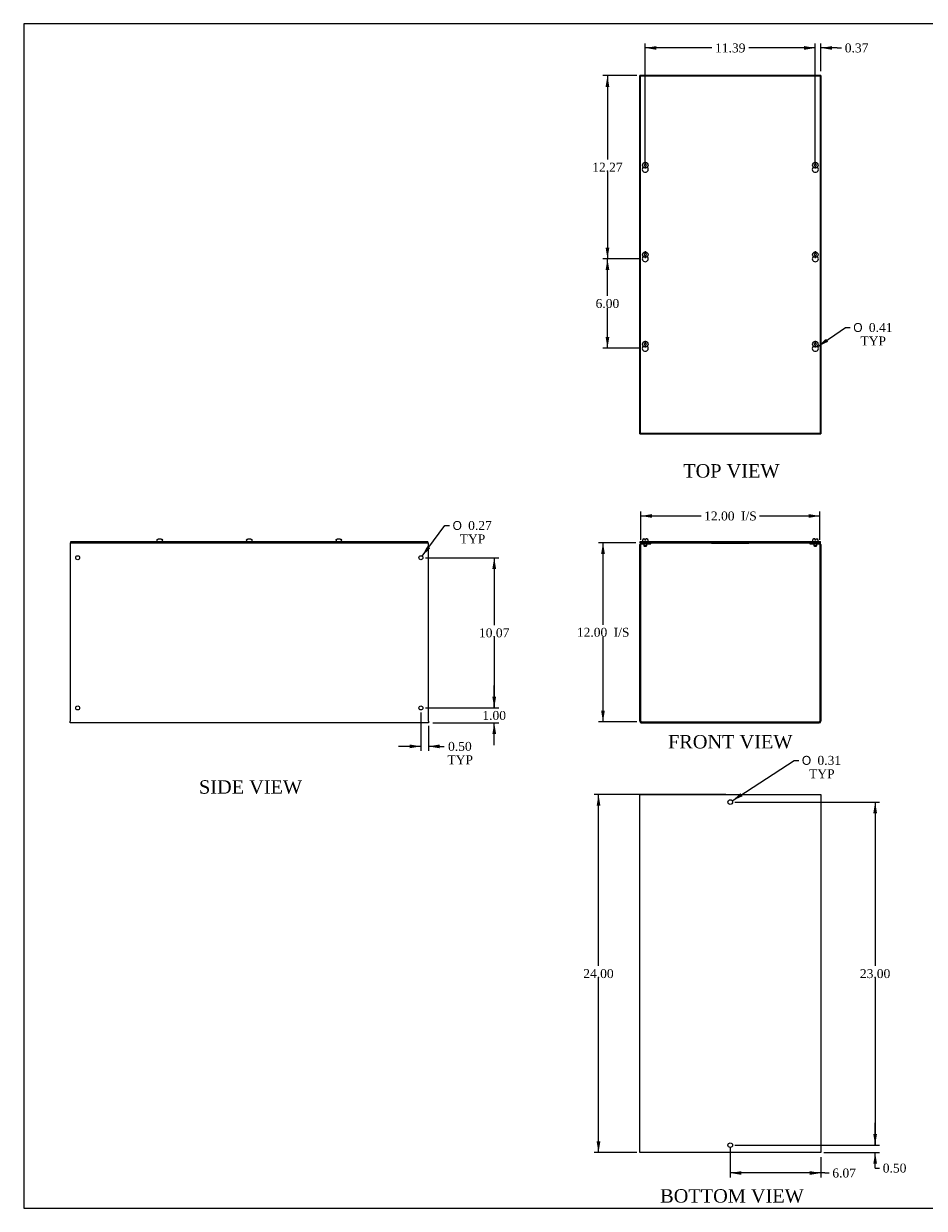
# Model space of a CAD drawing. Header units: inches. Extents: x 0 to 120, y -1 to 80.
# Tile 1 of 4: x 0 to 61, y 0 to 80. Entities that reach past the tile are written whole.
import ezdxf
from ezdxf.enums import TextEntityAlignment as Align

# ---------------------------------------------------------------- set-up
doc = ezdxf.new("R2010")
doc.units = ezdxf.units.IN
doc.header["$MEASUREMENT"] = 0
for name, color, linetype in [('COM56317-3', 7, 'Continuous'), ('COM56350-3', 7, 'Continuous'), ('Default', 7, 'Continuous'), ('QLB20316', 7, 'Continuous'), ('SCS19515', 7, 'Continuous')]:
    doc.layers.add(name, color=color, linetype=linetype)
doc.styles.add('SEACAD_Solid_Edge_ANSI1_Symbols', font='txt')
doc.styles.add('SEACAD_Times_New_Roman', font='times.ttf')
doc.dimstyles.new('HAMMOND_(STH_-_120x80)', dxfattribs={"dimtxt": 0.6, "dimasz": 0.75, "dimexe": 0.3, "dimexo": 0.3, "dimgap": 0.15, "dimtad": 0, "dimtih": 1, "dimtoh": 1, "dimzin": 0, "dimdsep": 46, "dimtxsty": 'SEACAD_Times_New_Roman', "dimblk1": '_SE_FILLED', "dimblk2": '_SE_FILLED', "dimsah": 1, "dimcen": 0.3, "dimadec": 0, "dimazin": 0, "dimtfac": 0.8, "dimtofl": 0, "dimtmove": 0, "dimatfit": 3, "dimfxl": 1, "dimtolj": 1, "dimtzin": 0, "dimarcsym": 0})

# ---------------------------------------------------------------- blocks, each defined once
blk = doc.blocks.new('SE')
at = {"layer": 'COM56317-3', "color": 7, "linetype": 'Continuous'}
for p, q in [((41.756, 44.92), (53.838, 44.92)), ((41.756, 44.842), (41.756, 44.92)), ((41.756, 44.842), (41.833, 44.842)), ((41.975, 44.842), (53.619, 44.842)), ((53.761, 44.842), (53.838, 44.842)), ((53.838, 44.842), (53.838, 44.92))]:
    blk.add_line(p, q, dxfattribs=at)
at = {"layer": 'COM56350-3', "color": 7, "linetype": 'Continuous'}
for p, q in [((41.725, 32.878), (41.725, 44.734)), ((41.797, 32.878), (41.797, 44.734)), ((41.833, 44.842), (41.975, 44.842)), ((41.833, 44.77), (41.975, 44.77)), ((41.975, 44.77), (41.975, 44.842)), ((41.975, 44.77), (42.475, 44.77)), ((42.475, 44.77), (42.475, 44.842)), ((53.119, 44.842), (53.119, 44.77)), ((53.119, 44.77), (53.619, 44.77)), ((53.619, 44.842), (53.761, 44.842)), ((53.619, 44.77), (53.619, 44.842)), ((53.619, 44.77), (53.761, 44.77)), ((53.797, 44.734), (53.797, 32.878)), ((53.869, 44.734), (53.869, 32.878)), ((41.833, 32.842), (53.761, 32.842)), ((41.833, 32.77), (53.761, 32.77))]:
    blk.add_line(p, q, dxfattribs=at)
for centre, radius, start, end in [((41.833, 44.734), 0.108, 90, 180), ((41.833, 44.734), 0.036, 90, 180), ((53.761, 44.734), 0.108, 0, 90), ((53.761, 44.734), 0.036, 0, 90), ((41.833, 32.878), 0.108, 180, 270), ((41.833, 32.878), 0.036, 180, 270), ((53.761, 32.878), 0.108, 270, 0), ((53.761, 32.878), 0.036, 270, 0)]:
    blk.add_arc(centre, radius, start, end, dxfattribs=at)
at = {"layer": 'QLB20316', "color": 7, "linetype": 'Continuous'}
for p, q in [((46.547, 44.842), (46.547, 44.812)), ((46.547, 44.812), (46.922, 44.812)), ((46.922, 44.812), (48.672, 44.812)), ((48.672, 44.812), (49.047, 44.812)), ((49.047, 44.842), (49.047, 44.812))]:
    blk.add_line(p, q, dxfattribs=at)
at = {"layer": 'SCS19515', "color": 7, "linetype": 'Continuous'}
for p, q in [((41.912, 45.005), (41.912, 44.945)), ((42.002, 45.095), (42.07, 45.095)), ((42.005, 44.77), (42.005, 44.637)), ((42.195, 44.637), (42.005, 44.637)), ((42.005, 44.637), (42.035, 44.607)), ((42.035, 44.607), (42.165, 44.607)), ((42.07, 45.095), (42.07, 45.02)), ((42.13, 45.02), (42.07, 45.02)), ((42.197, 45.095), (42.13, 45.095)), ((42.13, 45.02), (42.13, 45.095)), ((42.165, 44.607), (42.195, 44.637)), ((42.195, 44.637), (42.195, 44.77)), ((42.287, 44.945), (42.287, 45.005)), ((53.307, 45.005), (53.307, 44.945)), ((53.464, 45.095), (53.397, 45.095)), ((53.399, 44.77), (53.399, 44.637)), ((53.589, 44.637), (53.399, 44.637)), ((53.399, 44.637), (53.429, 44.607)), ((53.429, 44.607), (53.559, 44.607)), ((53.464, 45.095), (53.464, 45.02)), ((53.524, 45.02), (53.464, 45.02)), ((53.524, 45.095), (53.592, 45.095)), ((53.524, 45.02), (53.524, 45.095)), ((53.559, 44.607), (53.589, 44.637)), ((53.589, 44.637), (53.589, 44.77)), ((53.682, 44.945), (53.682, 45.005))]:
    blk.add_line(p, q, dxfattribs=at)
for centre, radius, start, end in [((42.002, 45.005), 0.09, 90, 180), ((41.937, 44.945), 0.025, 180, 270), ((42.197, 45.005), 0.09, 0, 90), ((42.262, 44.945), 0.025, 270, 0), ((53.397, 45.005), 0.09, 90, 180), ((53.332, 44.945), 0.025, 180, 270), ((53.592, 45.005), 0.09, 0, 90), ((53.657, 44.945), 0.025, 270, 0)]:
    blk.add_arc(centre, radius, start, end, dxfattribs=at)
blk = doc.blocks.new('SE1')
at = {"layer": 'COM56317-3', "color": 7, "linetype": 'Continuous'}
for p, q in [((41.756, 76.121), (41.756, 52.184)), ((53.838, 76.121), (41.756, 76.121)), ((53.838, 52.184), (53.838, 76.121)), ((41.756, 52.184), (53.838, 52.184))]:
    blk.add_line(p, q, dxfattribs=at)
for centre in [(42.1, 69.88), (53.494, 69.88), (42.1, 63.88), (53.494, 63.88), (42.1, 57.88), (53.494, 57.88)]:
    blk.add_arc(centre, 0.203, 133.55107, 46.44893, dxfattribs=at)
at = {"layer": 'COM56350-3', "color": 7, "linetype": 'Continuous'}
for p, q in [((41.725, 52.152), (41.725, 76.152)), ((41.833, 76.152), (41.725, 76.152)), ((41.975, 76.152), (41.833, 76.152)), ((53.619, 76.152), (41.975, 76.152)), ((41.975, 76.121), (41.975, 76.152)), ((53.761, 76.152), (53.619, 76.152)), ((53.619, 76.152), (53.619, 76.121)), ((53.869, 76.152), (53.761, 76.152)), ((53.869, 76.152), (53.869, 52.152)), ((41.725, 52.152), (41.833, 52.152)), ((41.833, 52.152), (41.975, 52.152)), ((41.975, 52.152), (41.975, 52.184)), ((41.975, 52.152), (53.619, 52.152)), ((53.619, 52.184), (53.619, 52.152)), ((53.619, 52.152), (53.761, 52.152)), ((53.761, 52.152), (53.869, 52.152))]:
    blk.add_line(p, q, dxfattribs=at)
at = {"layer": 'SCS19515', "color": 7, "linetype": 'Continuous'}
for p, q in [((42.021, 70.152), (42.07, 70.201)), ((42.07, 70.103), (42.021, 70.152)), ((42.07, 70.336), (42.07, 70.245)), ((42.07, 70.245), (42.07, 70.201)), ((42.07, 70.103), (42.07, 70.06)), ((42.07, 70.06), (42.07, 69.968)), ((42.13, 70.245), (42.13, 70.336)), ((42.13, 70.201), (42.13, 70.245)), ((42.13, 70.201), (42.179, 70.152)), ((42.179, 70.152), (42.13, 70.103)), ((42.13, 70.06), (42.13, 70.103)), ((42.13, 69.968), (42.13, 70.06)), ((53.415, 70.152), (53.464, 70.201)), ((53.464, 70.103), (53.415, 70.152)), ((53.464, 70.336), (53.464, 70.245)), ((53.464, 70.245), (53.464, 70.201)), ((53.464, 70.103), (53.464, 70.06)), ((53.464, 70.06), (53.464, 69.968)), ((53.524, 70.245), (53.524, 70.336)), ((53.524, 70.201), (53.524, 70.245)), ((53.524, 70.201), (53.573, 70.152)), ((53.573, 70.152), (53.524, 70.103)), ((53.524, 70.06), (53.524, 70.103)), ((53.524, 69.968), (53.524, 70.06)), ((42.07, 64.336), (42.07, 64.245)), ((42.13, 64.245), (42.13, 64.336)), ((53.464, 64.336), (53.464, 64.245)), ((53.524, 64.245), (53.524, 64.336)), ((42.021, 64.152), (42.07, 64.201)), ((42.07, 64.103), (42.021, 64.152)), ((42.07, 64.245), (42.07, 64.201)), ((42.07, 64.103), (42.07, 64.06)), ((42.07, 64.06), (42.07, 63.968)), ((42.13, 64.201), (42.13, 64.245)), ((42.13, 64.201), (42.179, 64.152)), ((42.179, 64.152), (42.13, 64.103)), ((42.13, 64.06), (42.13, 64.103)), ((42.13, 63.968), (42.13, 64.06)), ((53.415, 64.152), (53.464, 64.201)), ((53.464, 64.103), (53.415, 64.152)), ((53.464, 64.245), (53.464, 64.201)), ((53.464, 64.103), (53.464, 64.06)), ((53.464, 64.06), (53.464, 63.968)), ((53.524, 64.201), (53.524, 64.245)), ((53.524, 64.201), (53.573, 64.152)), ((53.573, 64.152), (53.524, 64.103)), ((53.524, 64.06), (53.524, 64.103)), ((53.524, 63.968), (53.524, 64.06)), ((42.021, 58.152), (42.07, 58.201)), ((42.07, 58.103), (42.021, 58.152)), ((42.07, 58.336), (42.07, 58.245)), ((42.07, 58.245), (42.07, 58.201)), ((42.07, 58.103), (42.07, 58.06)), ((42.07, 58.06), (42.07, 57.968)), ((42.13, 58.245), (42.13, 58.336)), ((42.13, 58.201), (42.13, 58.245)), ((42.13, 58.201), (42.179, 58.152)), ((42.179, 58.152), (42.13, 58.103)), ((42.13, 58.06), (42.13, 58.103)), ((42.13, 57.968), (42.13, 58.06)), ((53.415, 58.152), (53.464, 58.201)), ((53.464, 58.103), (53.415, 58.152)), ((53.464, 58.336), (53.464, 58.245)), ((53.464, 58.245), (53.464, 58.201)), ((53.464, 58.103), (53.464, 58.06)), ((53.464, 58.06), (53.464, 57.968)), ((53.524, 58.245), (53.524, 58.336)), ((53.524, 58.201), (53.524, 58.245)), ((53.524, 58.201), (53.573, 58.152)), ((53.573, 58.152), (53.524, 58.103)), ((53.524, 58.06), (53.524, 58.103)), ((53.524, 57.968), (53.524, 58.06))]:
    blk.add_line(p, q, dxfattribs=at)
for centre in [(42.1, 70.152), (53.494, 70.152), (42.1, 64.152), (53.494, 64.152), (42.1, 58.152), (53.494, 58.152)]:
    blk.add_circle(centre, 0.187, dxfattribs=at)
for centre, start, end in [((42.1, 70.152), 80.73033, 99.26967), ((42.1, 70.152), 260.73033, 279.26967), ((53.494, 70.152), 80.73033, 99.26967), ((53.494, 70.152), 260.73033, 279.26967), ((42.1, 64.152), 80.73033, 99.26967), ((53.494, 64.152), 80.73033, 99.26967), ((42.1, 64.152), 260.73033, 279.26967), ((53.494, 64.152), 260.73033, 279.26967), ((42.1, 58.152), 80.73033, 99.26967), ((42.1, 58.152), 260.73033, 279.26967), ((53.494, 58.152), 80.73033, 99.26967), ((53.494, 58.152), 260.73033, 279.26967)]:
    blk.add_arc(centre, 0.186, start, end, dxfattribs=at)
blk = doc.blocks.new('SE2')
at = {"layer": 'COM56350-3', "color": 7, "linetype": 'Continuous'}
for p, q in [((41.725, 27.965), (41.833, 27.965)), ((41.725, 3.965), (41.725, 27.965)), ((41.833, 27.965), (53.761, 27.965)), ((53.761, 27.965), (53.869, 27.965)), ((53.869, 27.965), (53.869, 3.965)), ((41.833, 3.965), (41.725, 3.965)), ((53.761, 3.965), (41.833, 3.965)), ((53.869, 3.965), (53.761, 3.965))]:
    blk.add_line(p, q, dxfattribs=at)
for centre in [(47.797, 27.465), (47.797, 4.465)]:
    blk.add_circle(centre, 0.156, dxfattribs=at)
blk = doc.blocks.new('SE4')
at = {"layer": 'COM56317-3', "color": 7, "linetype": 'Continuous'}
for p, q in [((3.592, 44.92), (27.529, 44.92)), ((3.592, 44.842), (3.592, 44.92)), ((3.592, 44.842), (27.529, 44.842)), ((27.529, 44.842), (27.529, 44.92))]:
    blk.add_line(p, q, dxfattribs=at)
at = {"layer": 'COM56350-3', "color": 7, "linetype": 'Continuous'}
for p, q in [((3.561, 44.842), (3.592, 44.842)), ((3.561, 44.842), (3.561, 44.734)), ((3.561, 44.734), (3.561, 32.878)), ((27.529, 44.842), (27.561, 44.842)), ((27.561, 44.734), (27.561, 44.842)), ((27.561, 32.878), (27.561, 44.734)), ((3.561, 32.77), (3.561, 32.878)), ((27.561, 32.77), (3.561, 32.77)), ((27.561, 32.878), (27.561, 32.77))]:
    blk.add_line(p, q, dxfattribs=at)
for centre in [(4.061, 43.842), (27.061, 43.842), (4.061, 33.77), (27.061, 33.77)]:
    blk.add_circle(centre, 0.133, dxfattribs=at)
at = {"layer": 'SCS19515', "color": 7, "linetype": 'Continuous'}
for p, q in [((9.373, 45.005), (9.373, 44.945)), ((9.377, 45.02), (9.374, 45.02)), ((9.468, 45.095), (9.653, 45.095)), ((9.744, 45.02), (9.747, 45.02)), ((9.748, 44.945), (9.748, 45.005)), ((15.373, 45.005), (15.373, 44.945)), ((15.377, 45.02), (15.374, 45.02)), ((15.468, 45.095), (15.653, 45.095)), ((15.747, 45.02), (15.744, 45.02)), ((15.748, 44.945), (15.748, 45.005)), ((21.373, 45.005), (21.373, 44.945)), ((21.377, 45.02), (21.374, 45.02)), ((21.468, 45.095), (21.653, 45.095)), ((21.744, 45.02), (21.747, 45.02)), ((21.748, 44.945), (21.748, 45.005))]:
    blk.add_line(p, q, dxfattribs=at)
for centre, radius, start, end in [((9.463, 45.005), 0.09, 170.40593, 180), ((9.398, 44.945), 0.025, 180, 270), ((9.723, 44.945), 0.025, 270, 0), ((9.658, 45.005), 0.09, 0, 9.59407), ((15.463, 45.005), 0.09, 170.40593, 180), ((15.398, 44.945), 0.025, 180, 270), ((15.723, 44.945), 0.025, 270, 0), ((15.658, 45.005), 0.09, 0, 9.59407), ((21.463, 45.005), 0.09, 170.40593, 180), ((21.398, 44.945), 0.025, 180, 270), ((21.723, 44.945), 0.025, 270, 0), ((21.658, 45.005), 0.09, 0, 9.59407)]:
    blk.add_arc(centre, radius, start, end, dxfattribs=at)
for points in [[(9.377, 45.02), (9.378, 45.025), (9.379, 45.03), (9.383, 45.041), (9.385, 45.045), (9.39, 45.055), (9.394, 45.059), (9.401, 45.067), (9.404, 45.071), (9.413, 45.078), (9.417, 45.081), (9.426, 45.086), (9.431, 45.088), (9.441, 45.091), (9.447, 45.093), (9.457, 45.095), (9.463, 45.095), (9.468, 45.095)], [(9.653, 45.095), (9.659, 45.095), (9.664, 45.095), (9.675, 45.093), (9.68, 45.091), (9.69, 45.088), (9.695, 45.086), (9.704, 45.081), (9.709, 45.078), (9.717, 45.071), (9.721, 45.067), (9.728, 45.059), (9.731, 45.055), (9.736, 45.045), (9.739, 45.04), (9.742, 45.03), (9.744, 45.025), (9.744, 45.02)], [(15.377, 45.02), (15.378, 45.025), (15.379, 45.03), (15.383, 45.041), (15.385, 45.045), (15.39, 45.055), (15.394, 45.059), (15.401, 45.067), (15.404, 45.071), (15.413, 45.078), (15.417, 45.081), (15.426, 45.086), (15.431, 45.088), (15.441, 45.091), (15.447, 45.093), (15.457, 45.095), (15.463, 45.095), (15.468, 45.095)], [(15.653, 45.095), (15.659, 45.095), (15.664, 45.095), (15.675, 45.093), (15.68, 45.091), (15.69, 45.088), (15.695, 45.086), (15.704, 45.081), (15.709, 45.078), (15.717, 45.071), (15.721, 45.067), (15.728, 45.059), (15.731, 45.055), (15.736, 45.045), (15.739, 45.04), (15.742, 45.03), (15.744, 45.025), (15.744, 45.02)], [(21.377, 45.02), (21.378, 45.025), (21.379, 45.03), (21.383, 45.041), (21.385, 45.045), (21.39, 45.055), (21.394, 45.059), (21.401, 45.067), (21.404, 45.071), (21.413, 45.078), (21.417, 45.081), (21.426, 45.086), (21.431, 45.088), (21.441, 45.091), (21.447, 45.093), (21.457, 45.095), (21.463, 45.095), (21.468, 45.095)], [(21.653, 45.095), (21.659, 45.095), (21.664, 45.095), (21.675, 45.093), (21.68, 45.091), (21.69, 45.088), (21.695, 45.086), (21.704, 45.081), (21.709, 45.078), (21.717, 45.071), (21.721, 45.067), (21.728, 45.059), (21.731, 45.055), (21.736, 45.045), (21.739, 45.04), (21.742, 45.03), (21.744, 45.025), (21.744, 45.02)]]:
    blk.add_open_spline(points, degree=3, knots=[0, 0, 0, 0, 0.125, 0.125, 0.25, 0.25, 0.375, 0.375, 0.5, 0.5, 0.625, 0.625, 0.75, 0.75, 0.875, 0.875, 1, 1, 1, 1], dxfattribs=at)
blk = doc.blocks.new('DMBLK1426')
at = {"layer": 'Default', "linetype": 'Continuous', "transparency": 16777216}
for points in [[(42.547, 46.764), (41.797, 46.639), (42.547, 46.514)], [(53.047, 46.764), (53.047, 46.514), (53.797, 46.639)]]:
    blk.add_hatch(color=7, dxfattribs=at).paths.add_polyline_path(points)
at = {"layer": 'Default', "color": 7, "linetype": 'Continuous', "transparency": 16777216}
for p, q in [((41.797, 45.034), (41.797, 46.939)), ((53.797, 45.034), (53.797, 46.939)), ((41.797, 46.639), (45.834, 46.639)), ((49.76, 46.639), (53.797, 46.639))]:
    blk.add_line(p, q, dxfattribs=at)
at = {"layer": 'Default', "color": 7, "linetype": 'Continuous', "transparency": 16777216, "style": 'SEACAD_Times_New_Roman'}
for s, p in [('12.00', (46.044, 46.939)), ('I/S', (48.512, 46.939))]:
    blk.add_text(s, height=0.6, dxfattribs=at).set_placement(p, align=Align.TOP_LEFT)
blk = doc.blocks.new('_SE_FILLED')
at = {"color": 0}
blk.add_line((0, 0), (-1, 0), dxfattribs=at)
blk.add_solid([(0, 0), (-1, -0.1665), (-1, 0.1665), (0, 0)], dxfattribs=at)
blk = doc.blocks.new('DMBLK1427')
at = {"layer": 'Default', "linetype": 'Continuous', "transparency": 16777216}
for points in [[(39.14, 44.092), (39.39, 44.092), (39.265, 44.842)], [(39.14, 33.592), (39.265, 32.842), (39.39, 33.592)]]:
    blk.add_hatch(color=7, dxfattribs=at).paths.add_polyline_path(points)
at = {"layer": 'Default', "color": 7, "linetype": 'Continuous', "transparency": 16777216}
for p, q in [((41.456, 44.842), (38.965, 44.842)), ((39.265, 44.842), (39.265, 39.352)), ((39.265, 38.542), (39.265, 32.842)), ((41.533, 32.842), (38.965, 32.842))]:
    blk.add_line(p, q, dxfattribs=at)
at = {"layer": 'Default', "color": 7, "linetype": 'Continuous', "transparency": 16777216, "style": 'SEACAD_Times_New_Roman'}
for s, p in [('12.00', (37.513, 39.142)), ('I/S', (39.98, 39.142))]:
    blk.add_text(s, height=0.6, dxfattribs=at).set_placement(p, align=Align.TOP_LEFT)
blk = doc.blocks.new('DMBLK1428')
at = {"layer": 'Default', "linetype": 'Continuous', "transparency": 16777216}
for points in [[(38.84, 27.215), (39.09, 27.215), (38.965, 27.965)], [(38.84, 4.715), (38.965, 3.965), (39.09, 4.715)]]:
    blk.add_hatch(color=7, dxfattribs=at).paths.add_polyline_path(points)
at = {"layer": 'Default', "color": 7, "linetype": 'Continuous', "transparency": 16777216}
for p, q in [((47.497, 27.965), (38.665, 27.965)), ((38.965, 16.475), (38.965, 27.965)), ((38.965, 3.965), (38.965, 15.665)), ((41.533, 3.965), (38.665, 3.965))]:
    blk.add_line(p, q, dxfattribs=at)
at = {"layer": 'Default', "color": 7, "linetype": 'Continuous', "transparency": 16777216, "style": 'SEACAD_Times_New_Roman'}
blk.add_text('24.00', height=0.6, dxfattribs=at).set_placement((37.942, 16.265), align=Align.TOP_LEFT)
blk = doc.blocks.new('DMBLK1429')
at = {"layer": 'Default', "linetype": 'Continuous', "transparency": 16777216}
for points in [[(48.547, 2.475), (48.547, 2.725), (47.797, 2.6)], [(53.119, 2.475), (53.869, 2.6), (53.119, 2.725)]]:
    blk.add_hatch(color=7, dxfattribs=at).paths.add_polyline_path(points)
at = {"layer": 'Default', "color": 7, "linetype": 'Continuous', "transparency": 16777216}
for p, q in [((47.797, 4.321), (47.797, 2.3)), ((53.869, 3.665), (53.869, 2.3)), ((54.124, 2.6), (47.797, 2.6)), ((54.124, 2.6), (54.424, 2.6))]:
    blk.add_line(p, q, dxfattribs=at)
at = {"layer": 'Default', "color": 7, "linetype": 'Continuous', "transparency": 16777216, "style": 'SEACAD_Times_New_Roman'}
blk.add_text('6.07', height=0.6, dxfattribs=at).set_placement((54.634, 2.9), align=Align.TOP_LEFT)
blk = doc.blocks.new('DMBLK1430')
at = {"layer": 'Default', "linetype": 'Continuous', "transparency": 16777216}
for points in [[(39.44, 75.402), (39.69, 75.402), (39.565, 76.152)], [(39.44, 64.63), (39.565, 63.88), (39.69, 64.63)]]:
    blk.add_hatch(color=7, dxfattribs=at).paths.add_polyline_path(points)
at = {"layer": 'Default', "color": 7, "linetype": 'Continuous', "transparency": 16777216}
for p, q in [((41.533, 76.152), (39.265, 76.152)), ((39.565, 76.152), (39.565, 70.526)), ((39.565, 69.716), (39.565, 63.88)), ((41.8, 63.88), (39.265, 63.88))]:
    blk.add_line(p, q, dxfattribs=at)
at = {"layer": 'Default', "color": 7, "linetype": 'Continuous', "transparency": 16777216, "style": 'SEACAD_Times_New_Roman'}
blk.add_text('12.27', height=0.6, dxfattribs=at).set_placement((38.542, 70.316), align=Align.TOP_LEFT)
blk = doc.blocks.new('DMBLK1431')
at = {"layer": 'Default', "linetype": 'Continuous', "transparency": 16777216}
for points in [[(39.44, 63.13), (39.69, 63.13), (39.565, 63.88)], [(39.44, 58.63), (39.565, 57.88), (39.69, 58.63)]]:
    blk.add_hatch(color=7, dxfattribs=at).paths.add_polyline_path(points)
at = {"layer": 'Default', "color": 7, "linetype": 'Continuous', "transparency": 16777216}
for p, q in [((41.8, 63.88), (39.265, 63.88)), ((39.565, 61.39), (39.565, 63.88)), ((39.565, 57.88), (39.565, 60.58)), ((41.8, 57.88), (39.265, 57.88))]:
    blk.add_line(p, q, dxfattribs=at)
at = {"layer": 'Default', "color": 7, "linetype": 'Continuous', "transparency": 16777216, "style": 'SEACAD_Times_New_Roman'}
blk.add_text('6.00', height=0.6, dxfattribs=at).set_placement((38.769, 61.18), align=Align.TOP_LEFT)
blk = doc.blocks.new('DMBLK1432')
at = {"layer": 'Default', "linetype": 'Continuous', "transparency": 16777216}
blk.add_hatch(color=7, dxfattribs=at).paths.add_polyline_path([(54.211, 58.521), (53.662, 57.995), (54.352, 58.315)])
at = {"layer": 'Default', "color": 7, "linetype": 'Continuous', "transparency": 16777216}
for p, q in [((53.662, 57.995), (55.528, 59.27)), ((55.528, 59.27), (55.828, 59.27))]:
    blk.add_line(p, q, dxfattribs=at)
for s, style, p in [('O', 'SEACAD_Solid_Edge_ANSI1_Symbols', (56.038, 59.57)), ('0.41', 'SEACAD_Times_New_Roman', (57.082, 59.57)), ('TYP', 'SEACAD_Times_New_Roman', (56.517, 58.67))]:
    blk.add_text(s, height=0.6, dxfattribs=dict(at, style=style)).set_placement(p, align=Align.TOP_LEFT)
blk = doc.blocks.new('DMBLK1437')
at = {"layer": 'Default', "linetype": 'Continuous', "transparency": 16777216}
for points in [[(26.311, 31.07), (27.061, 31.195), (26.311, 31.32)], [(28.311, 31.07), (28.311, 31.32), (27.561, 31.195)]]:
    blk.add_hatch(color=7, dxfattribs=at).paths.add_polyline_path(points)
at = {"layer": 'Default', "color": 7, "linetype": 'Continuous', "transparency": 16777216}
for p, q in [((27.061, 33.47), (27.061, 30.895)), ((27.561, 32.578), (27.561, 30.895)), ((27.061, 31.195), (25.561, 31.195)), ((28.329, 31.195), (27.561, 31.195)), ((28.329, 31.195), (28.629, 31.195))]:
    blk.add_line(p, q, dxfattribs=at)
at = {"layer": 'Default', "color": 7, "linetype": 'Continuous', "transparency": 16777216, "style": 'SEACAD_Times_New_Roman'}
for s, p in [('0.50', (28.882, 31.495)), ('TYP', (28.839, 30.595))]:
    blk.add_text(s, height=0.6, dxfattribs=at).set_placement(p, align=Align.TOP_LEFT)
blk = doc.blocks.new('DMBLK1438')
at = {"layer": 'Default', "linetype": 'Continuous', "transparency": 16777216}
for points in [[(57.629, 5.215), (57.379, 5.215), (57.504, 4.465)], [(57.629, 3.215), (57.504, 3.965), (57.379, 3.215)]]:
    blk.add_hatch(color=7, dxfattribs=at).paths.add_polyline_path(points)
at = {"layer": 'Default', "color": 7, "linetype": 'Continuous', "transparency": 16777216}
for p, q in [((57.504, 4.465), (57.504, 5.965)), ((48.097, 4.465), (57.804, 4.465)), ((54.061, 3.965), (57.804, 3.965)), ((57.504, 2.929), (57.504, 3.965)), ((57.504, 2.929), (57.804, 2.929))]:
    blk.add_line(p, q, dxfattribs=at)
at = {"layer": 'Default', "color": 7, "linetype": 'Continuous', "transparency": 16777216, "style": 'SEACAD_Times_New_Roman'}
blk.add_text('0.50', height=0.6, dxfattribs=at).set_placement((58.014, 3.229), align=Align.TOP_LEFT)
blk = doc.blocks.new('DMBLK1439')
at = {"layer": 'Default', "linetype": 'Continuous', "transparency": 16777216}
for points in [[(57.629, 26.715), (57.504, 27.465), (57.379, 26.715)], [(57.629, 5.215), (57.379, 5.215), (57.504, 4.465)]]:
    blk.add_hatch(color=7, dxfattribs=at).paths.add_polyline_path(points)
at = {"layer": 'Default', "color": 7, "linetype": 'Continuous', "transparency": 16777216}
for p, q in [((48.097, 27.465), (57.804, 27.465)), ((57.504, 27.465), (57.504, 16.475)), ((57.504, 15.665), (57.504, 4.465)), ((48.097, 4.465), (57.804, 4.465))]:
    blk.add_line(p, q, dxfattribs=at)
at = {"layer": 'Default', "color": 7, "linetype": 'Continuous', "transparency": 16777216, "style": 'SEACAD_Times_New_Roman'}
blk.add_text('23.00', height=0.6, dxfattribs=at).set_placement((56.481, 16.265), align=Align.TOP_LEFT)
blk = doc.blocks.new('DMBLK1440')
at = {"layer": 'Default', "linetype": 'Continuous', "transparency": 16777216}
blk.add_hatch(color=7, dxfattribs=at).paths.add_polyline_path([(48.488, 28.064), (47.928, 27.55), (48.625, 27.855)])
at = {"layer": 'Default', "color": 7, "linetype": 'Continuous', "transparency": 16777216}
for p, q in [((47.928, 27.55), (52.083, 30.258)), ((52.083, 30.258), (52.383, 30.258))]:
    blk.add_line(p, q, dxfattribs=at)
for s, style, p in [('O', 'SEACAD_Solid_Edge_ANSI1_Symbols', (52.593, 30.558)), ('0.31', 'SEACAD_Times_New_Roman', (53.637, 30.558)), ('TYP', 'SEACAD_Times_New_Roman', (53.073, 29.658))]:
    blk.add_text(s, height=0.6, dxfattribs=dict(at, style=style)).set_placement(p, align=Align.TOP_LEFT)
blk = doc.blocks.new('DMBLK1441')
at = {"layer": 'Default', "linetype": 'Continuous', "transparency": 16777216}
for points in [[(32.102, 34.52), (31.852, 34.52), (31.977, 33.77)], [(32.102, 32.02), (31.977, 32.77), (31.852, 32.02)]]:
    blk.add_hatch(color=7, dxfattribs=at).paths.add_polyline_path(points)
at = {"layer": 'Default', "color": 7, "linetype": 'Continuous', "transparency": 16777216}
for p, q in [((31.977, 33.77), (31.977, 35.27)), ((27.494, 33.77), (32.277, 33.77)), ((27.861, 32.77), (32.277, 32.77)), ((31.977, 31.27), (31.977, 32.77))]:
    blk.add_line(p, q, dxfattribs=at)
at = {"layer": 'Default', "color": 7, "linetype": 'Continuous', "transparency": 16777216, "style": 'SEACAD_Times_New_Roman'}
blk.add_text('1.00', height=0.6, dxfattribs=at).set_placement((31.18, 33.57), align=Align.TOP_LEFT)
blk = doc.blocks.new('DMBLK1442')
at = {"layer": 'Default', "linetype": 'Continuous', "transparency": 16777216}
for points in [[(32.102, 43.092), (31.977, 43.842), (31.852, 43.092)], [(32.102, 34.52), (31.852, 34.52), (31.977, 33.77)]]:
    blk.add_hatch(color=7, dxfattribs=at).paths.add_polyline_path(points)
at = {"layer": 'Default', "color": 7, "linetype": 'Continuous', "transparency": 16777216}
for p, q in [((27.361, 43.842), (32.277, 43.842)), ((31.977, 43.842), (31.977, 39.316)), ((31.977, 38.506), (31.977, 33.77)), ((27.361, 33.77), (32.277, 33.77))]:
    blk.add_line(p, q, dxfattribs=at)
at = {"layer": 'Default', "color": 7, "linetype": 'Continuous', "transparency": 16777216, "style": 'SEACAD_Times_New_Roman'}
blk.add_text('10.07', height=0.6, dxfattribs=at).set_placement((30.953, 39.106), align=Align.TOP_LEFT)
blk = doc.blocks.new('DMBLK1443')
at = {"layer": 'Default', "linetype": 'Continuous', "transparency": 16777216}
blk.add_hatch(color=7, dxfattribs=at).paths.add_polyline_path([(27.489, 44.624), (27.14, 43.949), (27.689, 44.474)])
at = {"layer": 'Default', "color": 7, "linetype": 'Continuous', "transparency": 16777216}
for p, q in [((27.14, 43.949), (28.675, 46.001)), ((28.675, 46.001), (28.975, 46.001))]:
    blk.add_line(p, q, dxfattribs=at)
for s, style, p in [('O', 'SEACAD_Solid_Edge_ANSI1_Symbols', (29.185, 46.301)), ('0.27', 'SEACAD_Times_New_Roman', (30.229, 46.301)), ('TYP', 'SEACAD_Times_New_Roman', (29.664, 45.401))]:
    blk.add_text(s, height=0.6, dxfattribs=dict(at, style=style)).set_placement(p, align=Align.TOP_LEFT)
blk = doc.blocks.new('DMBLK1444')
at = {"layer": 'Default', "linetype": 'Continuous', "transparency": 16777216}
for points in [[(52.744, 78.134), (52.744, 77.884), (53.494, 78.009)], [(54.619, 78.134), (53.869, 78.009), (54.619, 77.884)]]:
    blk.add_hatch(color=7, dxfattribs=at).paths.add_polyline_path(points)
at = {"layer": 'Default', "color": 7, "linetype": 'Continuous', "transparency": 16777216}
for p, q in [((53.494, 78.009), (51.994, 78.009)), ((53.494, 70.18), (53.494, 78.309)), ((53.869, 76.452), (53.869, 78.309)), ((54.958, 78.009), (53.869, 78.009)), ((54.958, 78.009), (55.258, 78.009))]:
    blk.add_line(p, q, dxfattribs=at)
at = {"layer": 'Default', "color": 7, "linetype": 'Continuous', "transparency": 16777216, "style": 'SEACAD_Times_New_Roman'}
blk.add_text('0.37', height=0.6, dxfattribs=at).set_placement((55.468, 78.309), align=Align.TOP_LEFT)
blk = doc.blocks.new('DMBLK1445')
at = {"layer": 'Default', "linetype": 'Continuous', "transparency": 16777216}
for points in [[(42.85, 78.134), (42.1, 78.009), (42.85, 77.884)], [(52.744, 78.134), (52.744, 77.884), (53.494, 78.009)]]:
    blk.add_hatch(color=7, dxfattribs=at).paths.add_polyline_path(points)
at = {"layer": 'Default', "color": 7, "linetype": 'Continuous', "transparency": 16777216}
for p, q in [((42.1, 70.18), (42.1, 78.309)), ((46.563, 78.009), (42.1, 78.009)), ((53.494, 78.009), (49.031, 78.009)), ((53.494, 70.18), (53.494, 78.309))]:
    blk.add_line(p, q, dxfattribs=at)
at = {"layer": 'Default', "color": 7, "linetype": 'Continuous', "transparency": 16777216, "style": 'SEACAD_Times_New_Roman'}
blk.add_text('11.39', height=0.6, dxfattribs=at).set_placement((46.773, 78.309), align=Align.TOP_LEFT)
blk = doc.blocks.new('BORDER')
at = {"layer": 'Default', "color": 7, "linetype": 'Continuous'}
for p, q in [((0, 27.86), (-41.86, 27.86)), ((-41.86, 27.86), (-41.86, 0)), ((-41.86, 0), (0, 0))]:
    blk.add_line(p, q, dxfattribs=at)

msp = doc.modelspace()

# ---------------------------------------------------------------- block references
at = {"layer": 'Default', "color": 7, "xscale": 2.85, "yscale": 2.85, "zscale": 2.85}
msp.add_blockref('BORDER', (119.744, 0.233), dxfattribs=at)
at = {"layer": 'Default'}
for name in ['SE1', 'SE4', 'SE', 'SE2']:
    msp.add_blockref(name, (0, 0), dxfattribs=at)

# ---------------------------------------------------------------- texts
at = {"layer": 'Default', "color": 7, "linetype": 'Continuous', "style": 'SEACAD_Times_New_Roman'}
for s, p in [('TOP VIEW', (44.641, 50.112)), ('FRONT VIEW', (43.62, 31.955)), ('SIDE VIEW', (12.191, 28.924)), ('BOTTOM VIEW', (43.097, 1.515))]:
    msp.add_text(s, height=0.9, dxfattribs=at).set_placement(p, align=Align.TOP_LEFT)

# ---------------------------------------------------------------- dimensions: what is measured, and where the dimension line sits
at = {"layer": 'Default', "color": 7, "linetype": 'Continuous'}
dim = msp.add_linear_dim(base=(42.1, 78.009), p1=(53.494, 69.88), p2=(42.1, 69.88), text='\\A1;<>', dimstyle='HAMMOND_(STH_-_120x80)', dxfattribs=at)
dim.commit()
dim.dimension.update_dxf_attribs({"geometry": 'DMBLK1445', "text_midpoint": (47.797, 78.009), "dimtype": 160})
for base, p1, p2, text, picture, middle in [((53.4942, 78.0093), (53.869, 76.1523), (53.4942, 69.8803), '\\A1;<>', 'DMBLK1444', (55.2577, 78.0093)), ((27.061, 31.195), (27.561, 32.878), (27.061, 33.77), '\\A1;<>\\PTYP', 'DMBLK1437', (28.629, 31.195)), ((47.797, 2.6), (53.869, 3.965), (47.797, 4.621), '\\A1;<>', 'DMBLK1429', (54.424, 2.6))]:
    dim = msp.add_linear_dim(base=base, p1=p1, p2=p2, text=text, dimstyle='HAMMOND_(STH_-_120x80)', override={"dimtmove": 1}, dxfattribs=at)
    dim.commit()
    dim.dimension.update_dxf_attribs({"geometry": picture, "text_midpoint": middle, "dimtype": 160})
for base, p1, p2, angle, text, picture, middle, dimtype in [((39.565, 63.88), (41.833, 76.152), (42.1, 63.88), 90, '\\A1;<>', 'DMBLK1430', (39.565, 70.016), 160), ((39.565, 57.88), (42.1, 57.88), (42.1, 63.88), 90, '\\A1;<>', 'DMBLK1431', (39.565, 60.88), 161), ((41.797, 46.639), (41.797, 44.734), (53.797, 44.734), 0, '\\A1;<> I/S', 'DMBLK1426', (47.797, 46.639), 161), ((39.265, 32.842), (53.838, 44.842), (53.761, 32.842), 90, '\\A1;<> I/S', 'DMBLK1427', (39.265, 38.842), 160), ((31.977, 43.842), (27.061, 43.842), (27.061, 33.77), 270, '\\A1;<>', 'DMBLK1442', (31.977, 38.806), 161), ((31.977, 33.77), (27.561, 32.77), (27.194, 33.77), 90, '\\A1;<>', 'DMBLK1441', (31.977, 33.27), 160), ((38.965, 27.965), (41.833, 3.965), (47.797, 27.965), 90, '\\A1;<>', 'DMBLK1428', (38.965, 15.965), 160), ((57.504, 27.465), (47.797, 27.465), (47.797, 4.465), 270, '\\A1;<>', 'DMBLK1439', (57.504, 15.965), 161)]:
    dim = msp.add_linear_dim(base=base, p1=p1, p2=p2, angle=angle, text=text, dimstyle='HAMMOND_(STH_-_120x80)', dxfattribs=at)
    dim.commit()
    dim.dimension.update_dxf_attribs({"geometry": picture, "text_midpoint": middle, "dimtype": dimtype})
for p1, p2, picture, middle in [((53.327, 57.766), (53.662, 57.995), 'DMBLK1432', (55.828, 59.27)), ((26.981, 43.735), (27.14, 43.949), 'DMBLK1443', (28.975, 46.001)), ((47.666, 27.379), (47.928, 27.55), 'DMBLK1440', (52.383, 30.258))]:
    dim = msp.add_diameter_dim_2p(p1=p1, p2=p2, text='\\A1;<>\\PTYP', dimstyle='HAMMOND_(STH_-_120x80)', dxfattribs=at)
    dim.commit()
    dim.dimension.update_dxf_attribs({"geometry": picture, "text_midpoint": middle, "dimtype": 163})
dim = msp.add_linear_dim(base=(57.504, 4.465), p1=(53.761, 3.965), p2=(47.797, 4.465), angle=90, text='\\A1;<>', dimstyle='HAMMOND_(STH_-_120x80)', override={"dimtmove": 1}, dxfattribs=at)
dim.commit()
dim.dimension.update_dxf_attribs({"geometry": 'DMBLK1438', "text_midpoint": (57.804, 2.929), "dimtype": 160})

doc.saveas('drawing.dxf')
